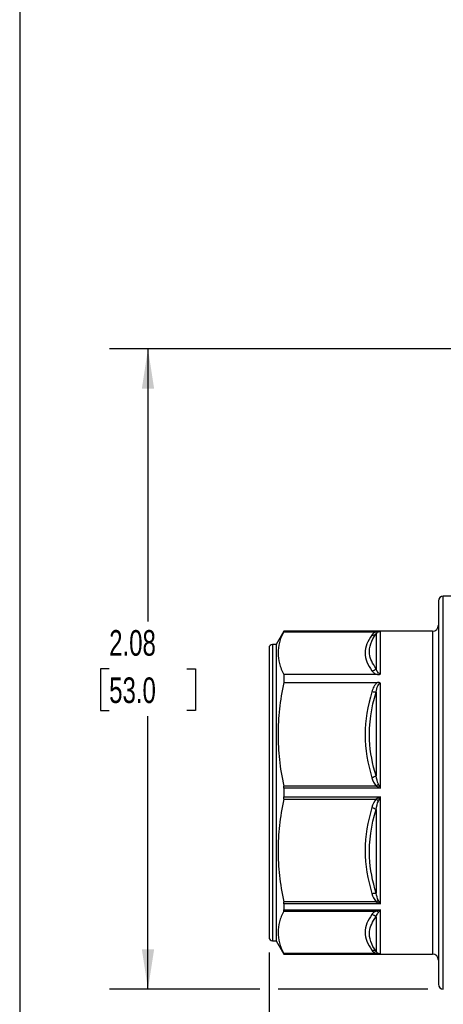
# Model space of a CAD drawing. Header units: inches. Extents: x 0.2 to 10.8, y 0.2 to 8.2.
# Tile 2 of 12: x 0.2 to 1.6, y 2 to 5.2. Entities that reach past the tile are written whole.
import ezdxf

# ---------------------------------------------------------------- set-up
doc = ezdxf.new("R2010")
doc.units = ezdxf.units.IN
doc.header["$MEASUREMENT"] = 0
doc.linetypes.add('SLD-Solid', pattern=[0])
doc.layers.add('DIMENSIONS', color=140, linetype='SLD-Solid', lineweight=25)
doc.layers.add('TEXT', color=140, linetype='SLD-Solid', lineweight=25)
doc.styles.add('SLDTEXTSTYLE0', font='TXT', dxfattribs={"width": 0.7})
doc.dimstyles.new('SLDDIMSTYLE0', dxfattribs={"dimtxt": 0.084961, "dimasz": 0.13, "dimexe": 0, "dimexo": 0.0625, "dimgap": 0.02124, "dimtad": 0, "dimtih": 1, "dimtoh": 1, "dimrnd": 1e-09, "dimzin": 12, "dimdsep": 46, "dimtxsty": 'SLDTEXTSTYLE0', "dimsah": 1, "dimcen": 0.09, "dimadec": 0, "dimazin": 3, "dimtfac": 1, "dimtofl": 0, "dimtmove": 0, "dimatfit": 3, "dimfxl": 0, "dimfrac": 2, "dimtolj": 1, "dimtzin": 12, "dimarcsym": 0})

# ---------------------------------------------------------------- blocks, each defined once
blk = doc.blocks.new('_D_2')
at = {"layer": 'DIMENSIONS'}
for p, q in [((1.061, 2.1424), (1.061, 1.032)), ((3.3838, 2.1424), (3.3838, 1.032)), ((1.061, 1.157), (1.9879, 1.157)), ((2.103, 1.157), (2.0745, 1.157)), ((2.0745, 1.157), (2.0745, 1.022)), ((2.3555, 1.157), (2.384, 1.157)), ((2.384, 1.157), (2.384, 1.022)), ((3.3838, 1.157), (2.4706, 1.157)), ((2.0745, 1.022), (2.103, 1.022)), ((2.384, 1.022), (2.3555, 1.022))]:
    blk.add_line(p, q, dxfattribs=at)
for points in [[(1.061, 1.157), (1.191, 1.137), (1.191, 1.177)], [(3.3838, 1.157), (3.2538, 1.177), (3.2538, 1.137)]]:
    blk.add_solid(points, dxfattribs=at)
at = {"layer": 'DIMENSIONS', "char_height": 0.08333, "attachment_point": 1, "style": 'SLDTEXTSTYLE0'}
for s, insert in [('2.32', (2.103, 1.2834)), ('59.0', (2.103, 1.1294))]:
    blk.add_mtext(s, dxfattribs=dict(at, insert=insert))
blk = doc.blocks.new('_D_3')
at = {"layer": 'DIMENSIONS'}
for p, q in [((2.0687, 4.1078), (0.5423, 4.1078)), ((0.6673, 4.1078), (0.6673, 3.2195)), ((0.5411, 3.0655), (0.5125, 3.0655)), ((0.5125, 3.0655), (0.5125, 2.9304)), ((0.7935, 3.0655), (0.8221, 3.0655)), ((0.8221, 3.0655), (0.8221, 2.9304)), ((0.5125, 2.9304), (0.5411, 2.9304)), ((0.8221, 2.9304), (0.7935, 2.9304)), ((0.6673, 2.0231), (0.6673, 2.9114)), ((1.031, 2.0231), (0.5423, 2.0231)), ((1.5779, 2.0231), (1.091, 2.0231))]:
    blk.add_line(p, q, dxfattribs=at)
for points in [[(0.6673, 4.1078), (0.6473, 3.9778), (0.6873, 3.9778)], [(0.6673, 2.0231), (0.6873, 2.1531), (0.6473, 2.1531)]]:
    blk.add_solid(points, dxfattribs=at)
at = {"layer": 'DIMENSIONS', "char_height": 0.08333, "attachment_point": 1, "style": 'SLDTEXTSTYLE0'}
for s, insert in [('2.08', (0.5411, 3.1919)), ('53.0', (0.5411, 3.0379))]:
    blk.add_mtext(s, dxfattribs=dict(at, insert=insert))

msp = doc.modelspace()

# ---------------------------------------------------------------- linework, layer by layer
for p, q in [((1.7106, 3.3027), (1.6279, 3.3027)), ((1.6279, 2.0231), (1.6279, 3.3027)), ((1.6122, 3.2869), (1.6122, 2.0389)), ((1.1096, 3.1885), (1.0846, 3.1452)), ((1.1089, 3.1868), (1.4099, 3.1868)), ((1.5925, 3.1885), (1.1096, 3.1885)), ((1.1096, 3.1885), (1.1096, 3.1883)), ((1.1096, 3.1883), (1.4235, 3.1883)), ((1.4096, 3.1799), (1.4096, 3.067)), ((1.4235, 3.0493), (1.4235, 3.1883)), ((1.5925, 3.1885), (1.5925, 2.1373)), ((1.0846, 3.1452), (1.0728, 3.1452)), ((1.0728, 3.1452), (1.0728, 2.1806)), ((1.0846, 3.1452), (1.0846, 2.1806)), ((1.061, 3.1334), (1.061, 2.1924)), ((1.1096, 3.047), (1.1096, 3.0217)), ((1.4138, 3.047), (1.1096, 3.047)), ((1.1096, 3.0217), (1.4138, 3.0217)), ((1.4235, 2.6771), (1.4235, 3.0192)), ((1.4096, 2.9899), (1.4096, 2.7174)), ((1.4099, 2.6841), (1.1089, 2.6841)), ((1.1096, 2.6771), (1.1096, 2.6488)), ((1.4235, 2.6771), (1.1096, 2.6771)), ((1.1089, 2.6418), (1.4099, 2.6418)), ((1.1096, 2.6488), (1.4235, 2.6488)), ((1.4235, 2.3014), (1.4235, 2.6488)), ((1.4096, 2.6084), (1.4096, 2.3359)), ((1.4099, 2.3074), (1.1089, 2.3074)), ((1.1089, 2.2775), (1.4099, 2.2775)), ((1.1096, 2.3014), (1.1096, 2.2814)), ((1.4235, 2.3014), (1.1096, 2.3014)), ((1.1096, 2.2814), (1.4235, 2.2814)), ((1.4235, 2.1375), (1.4235, 2.2814)), ((1.4096, 2.2588), (1.4096, 2.146)), ((1.0728, 2.1806), (1.0846, 2.1806)), ((1.0846, 2.1806), (1.1096, 2.1373)), ((1.4099, 2.139), (1.1089, 2.139)), ((1.1096, 2.1375), (1.1096, 2.1373)), ((1.4235, 2.1375), (1.1096, 2.1375)), ((1.1096, 2.1373), (1.5925, 2.1373))]:
    msp.add_line(p, q)
for centre, radius, start, end in [((1.6279, 3.2869), 0.0157, 90, 180), ((1.5925, 3.2082), 0.0197, 270, 0), ((1.0728, 3.1334), 0.0118, 90, 180), ((1.0728, 2.1924), 0.0118, 180, 270), ((1.5925, 2.1176), 0.0197, 0, 90), ((1.6279, 2.0389), 0.0157, 180, 270)]:
    msp.add_arc(centre, radius, start, end)
for points, knots in [([(1.1089, 3.1868), (1.1024, 3.1744), (1.0978, 3.1626), (1.0917, 3.1395), (1.0903, 3.1282), (1.0904, 3.1057), (1.0919, 3.0944), (1.0983, 3.0713), (1.103, 3.0594), (1.1096, 3.047)], [0, 0, 0, 0, 0.25, 0.25, 0.5, 0.5, 0.75, 0.75, 1, 1, 1, 1]), ([(1.3957, 3.1755), (1.3817, 3.1568), (1.3739, 3.1372), (1.3736, 3.098), (1.3817, 3.0784), (1.3957, 3.0596)], [0, 0, 0, 0, 0.5, 0.5, 1, 1, 1, 1]), ([(1.4096, 3.067), (1.3976, 3.0824), (1.3797, 3.1199), (1.3937, 3.1586), (1.4096, 3.1799)], [0, 0, 0, 0, 0.3331319, 0.7773078, 0.7773078, 0.7773078, 0.7773078]), ([(1.3957, 3.0596), (1.3974, 3.0573), (1.3996, 3.055), (1.4038, 3.0517), (1.4054, 3.0506), (1.4091, 3.0486), (1.4113, 3.0477), (1.4139, 3.047)], [0, 0, 0, 0, 0.5, 0.5, 0.75, 0.75, 1, 1, 1, 1]), ([(1.4235, 3.0493), (1.4212, 3.0493), (1.4169, 3.0518), (1.4125, 3.0585), (1.4105, 3.0638), (1.4096, 3.067)], [-0.191085, -0.191085, -0.191085, -0.191085, -0.1558339, -0.1205829, -0.0677063, -0.0677063, -0.0677063, -0.0677063]), ([(1.4139, 3.047), (1.414, 3.047), (1.4145, 3.0469), (1.4154, 3.047), (1.4169, 3.0471), (1.4191, 3.0475), (1.4216, 3.0481), (1.423, 3.049), (1.4235, 3.0493)], [0, 0, 0, 0, 0.040168, 0.134032, 0.275924, 0.456014, 0.802191, 1, 1, 1, 1]), ([(1.1096, 3.0217), (1.103, 2.9917), (1.0983, 2.9631), (1.0919, 2.9072), (1.0904, 2.88), (1.0903, 2.8255), (1.0917, 2.7983), (1.0978, 2.7426), (1.1024, 2.714), (1.1089, 2.6841)], [0, 0, 0, 0, 0.25, 0.25, 0.5, 0.5, 0.75, 0.75, 1, 1, 1, 1]), ([(1.4138, 3.0217), (1.4113, 3.02), (1.4091, 3.0177), (1.4053, 3.0128), (1.4037, 3.0102), (1.3994, 3.0023), (1.3974, 2.9967), (1.3957, 2.9911)], [0, 0, 0, 0, 0.25, 0.25, 0.5, 0.5, 1, 1, 1, 1]), ([(1.4096, 2.9899), (1.4108, 2.9972), (1.4136, 3.0096), (1.42, 3.0192), (1.4235, 3.0192)], [-0.1233785, -0.1233785, -0.1233785, -0.1233785, -0.0528765, 0, 0, 0, 0]), ([(1.4235, 3.0192), (1.423, 3.0195), (1.4217, 3.0203), (1.419, 3.0213), (1.4162, 3.0217), (1.4143, 3.0217), (1.4138, 3.0217)], [0, 0, 0, 0, 0.187874, 0.478842, 0.851147, 1, 1, 1, 1]), ([(1.3957, 2.9911), (1.3817, 2.9458), (1.3739, 2.8986), (1.3736, 2.804), (1.3817, 2.7567), (1.3957, 2.7113)], [0, 0, 0, 0, 0.5, 0.5, 1, 1, 1, 1]), ([(1.4096, 2.7174), (1.3976, 2.7552), (1.3796, 2.8466), (1.3937, 2.9392), (1.4096, 2.9899)], [0, 0, 0, 0, 0.3331343, 0.7773133, 0.7773133, 0.7773133, 0.7773133]), ([(1.1089, 2.6418), (1.1025, 2.6121), (1.0979, 2.5838), (1.0918, 2.5285), (1.0903, 2.5016), (1.0903, 2.4476), (1.0918, 2.4206), (1.0979, 2.3654), (1.1025, 2.3371), (1.1089, 2.3074)], [0, 0, 0, 0, 0.25, 0.25, 0.5, 0.5, 0.75, 0.75, 1, 1, 1, 1]), ([(1.3957, 2.6145), (1.3817, 2.5692), (1.3739, 2.5219), (1.3736, 2.4273), (1.3817, 2.38), (1.3957, 2.3347)], [0, 0, 0, 0, 0.5, 0.5, 1, 1, 1, 1]), ([(1.4096, 2.3359), (1.3976, 2.3739), (1.3797, 2.4656), (1.3937, 2.558), (1.4096, 2.6084)], [0, 0, 0, 0, 0.3331319, 0.7773078, 0.7773078, 0.7773078, 0.7773078]), ([(1.1089, 2.2775), (1.1025, 2.2652), (1.0979, 2.2535), (1.0918, 2.2306), (1.0903, 2.2194), (1.0903, 2.1971), (1.0918, 2.1859), (1.0979, 2.163), (1.1025, 2.1513), (1.1089, 2.139)], [0, 0, 0, 0, 0.25, 0.25, 0.5, 0.5, 0.75, 0.75, 1, 1, 1, 1]), ([(1.3957, 2.2662), (1.3817, 2.2474), (1.3736, 2.2278), (1.3739, 2.1886), (1.3817, 2.1691), (1.3957, 2.1503)], [0, 0, 0, 0, 0.5, 0.5, 1, 1, 1, 1]), ([(1.4096, 2.146), (1.3937, 2.1673), (1.3796, 2.2059), (1.3976, 2.2434), (1.4096, 2.2588)], [0, 0, 0, 0, 0.444179, 0.7773133, 0.7773133, 0.7773133, 0.7773133])]:
    msp.add_open_spline(points, degree=3, knots=knots)
for points in [[(1.1089, 3.1868), (1.1094, 3.1877), (1.1096, 3.1882), (1.1096, 3.1883)], [(1.4099, 3.1868), (1.4025, 3.1837), (1.3987, 3.1796), (1.3957, 3.1755)], [(1.3957, 3.1755), (1.4009, 3.175), (1.406, 3.1766), (1.4096, 3.1799)], [(1.4096, 3.1799), (1.4111, 3.1824), (1.413, 3.1848), (1.4167, 3.1866)], [(1.4235, 3.1883), (1.4189, 3.1882), (1.4143, 3.1878), (1.4099, 3.1868)], [(1.4167, 3.1866), (1.4146, 3.1859), (1.4123, 3.186), (1.4099, 3.1868)], [(1.4167, 3.1866), (1.4189, 3.1876), (1.4212, 3.1882), (1.4235, 3.1883)], [(1.3957, 3.0596), (1.4009, 3.0602), (1.406, 3.0629), (1.4096, 3.067)], [(1.4096, 2.9899), (1.406, 2.9893), (1.4009, 2.9898), (1.3957, 2.9911)], [(1.4096, 2.7174), (1.406, 2.715), (1.4009, 2.7127), (1.3957, 2.7113)], [(1.3957, 2.7113), (1.3987, 2.7016), (1.4025, 2.6916), (1.4099, 2.6841)], [(1.4167, 2.6906), (1.413, 2.698), (1.4111, 2.7077), (1.4096, 2.7174)], [(1.1096, 2.6771), (1.1096, 2.6795), (1.1094, 2.6819), (1.1089, 2.6841)], [(1.4167, 2.6906), (1.4146, 2.6883), (1.4123, 2.686), (1.4099, 2.6841)], [(1.4099, 2.6841), (1.4143, 2.6818), (1.4189, 2.6794), (1.4235, 2.6771)], [(1.4235, 2.6771), (1.4212, 2.6816), (1.4189, 2.6862), (1.4167, 2.6906)], [(1.1089, 2.6418), (1.1094, 2.644), (1.1096, 2.6463), (1.1096, 2.6488)], [(1.4099, 2.6418), (1.4025, 2.6342), (1.3987, 2.6243), (1.3957, 2.6145)], [(1.4096, 2.6084), (1.4111, 2.6181), (1.413, 2.6279), (1.4167, 2.6352)], [(1.4235, 2.6488), (1.4189, 2.6464), (1.4143, 2.644), (1.4099, 2.6418)], [(1.4167, 2.6352), (1.4146, 2.6375), (1.4123, 2.6398), (1.4099, 2.6418)], [(1.4167, 2.6352), (1.4189, 2.6396), (1.4212, 2.6442), (1.4235, 2.6488)], [(1.3957, 2.6145), (1.4009, 2.6131), (1.406, 2.6109), (1.4096, 2.6084)], [(1.3957, 2.3347), (1.4009, 2.336), (1.406, 2.3365), (1.4096, 2.3359)], [(1.3957, 2.3347), (1.3987, 2.3249), (1.4025, 2.3149), (1.4099, 2.3074)], [(1.4167, 2.3122), (1.413, 2.3187), (1.4111, 2.3273), (1.4096, 2.3359)], [(1.4099, 2.3074), (1.4123, 2.3094), (1.4146, 2.3111), (1.4167, 2.3122)], [(1.4235, 2.3014), (1.4212, 2.3047), (1.4189, 2.3084), (1.4167, 2.3122)], [(1.1096, 2.3014), (1.1096, 2.3032), (1.1094, 2.3052), (1.1089, 2.3074)], [(1.1089, 2.2775), (1.1094, 2.2784), (1.1096, 2.2797), (1.1096, 2.2814)], [(1.4099, 2.2775), (1.4025, 2.2744), (1.3987, 2.2702), (1.3957, 2.2662)], [(1.4099, 2.3074), (1.4143, 2.3052), (1.4189, 2.3031), (1.4235, 2.3014)], [(1.4235, 2.2814), (1.4189, 2.2798), (1.4143, 2.2784), (1.4099, 2.2775)], [(1.4167, 2.273), (1.4146, 2.2751), (1.4123, 2.2767), (1.4099, 2.2775)], [(1.4167, 2.273), (1.4189, 2.2754), (1.4212, 2.2782), (1.4235, 2.2814)], [(1.3957, 2.2662), (1.4009, 2.2656), (1.406, 2.2629), (1.4096, 2.2588)], [(1.4096, 2.2588), (1.4111, 2.2639), (1.413, 2.2691), (1.4167, 2.273)], [(1.3957, 2.1503), (1.4009, 2.1509), (1.406, 2.1492), (1.4096, 2.146)], [(1.3957, 2.1503), (1.3987, 2.1462), (1.4025, 2.1421), (1.4099, 2.139)], [(1.1096, 2.1375), (1.1096, 2.1376), (1.1094, 2.1381), (1.1089, 2.139)], [(1.4167, 2.1393), (1.413, 2.141), (1.4111, 2.1434), (1.4096, 2.146)], [(1.4099, 2.139), (1.4123, 2.1398), (1.4146, 2.1399), (1.4167, 2.1393)], [(1.4099, 2.139), (1.4143, 2.1381), (1.4189, 2.1376), (1.4235, 2.1375)], [(1.4235, 2.1375), (1.4212, 2.1376), (1.4189, 2.1382), (1.4167, 2.1393)]]:
    msp.add_open_spline(points, degree=3)
at = {"layer": 'TEXT'}
msp.add_line((0.25, 8.25), (0.25, 0.25), dxfattribs=at)

# ---------------------------------------------------------------- dimensions: what is measured, and where the dimension line sits
at = {"layer": 'DIMENSIONS'}
for base, p1, p2, angle, picture, middle in [((0.6673, 4.1078), (1.6279, 2.0231), (2.1187, 4.1078), 90, '_D_3', (0.6673, 3.0655)), ((1.061, 1.157), (3.3838, 2.1924), (1.061, 2.1924), 0, '_D_2', (2.2292, 1.157))]:
    dim = msp.add_linear_dim(base=base, p1=p1, p2=p2, angle=angle, dimstyle='SLDDIMSTYLE0', dxfattribs=at)
    dim.commit()
    dim.dimension.update_dxf_attribs({"geometry": picture, "text_midpoint": middle, "dimtype": 160})

doc.saveas('drawing.dxf')
